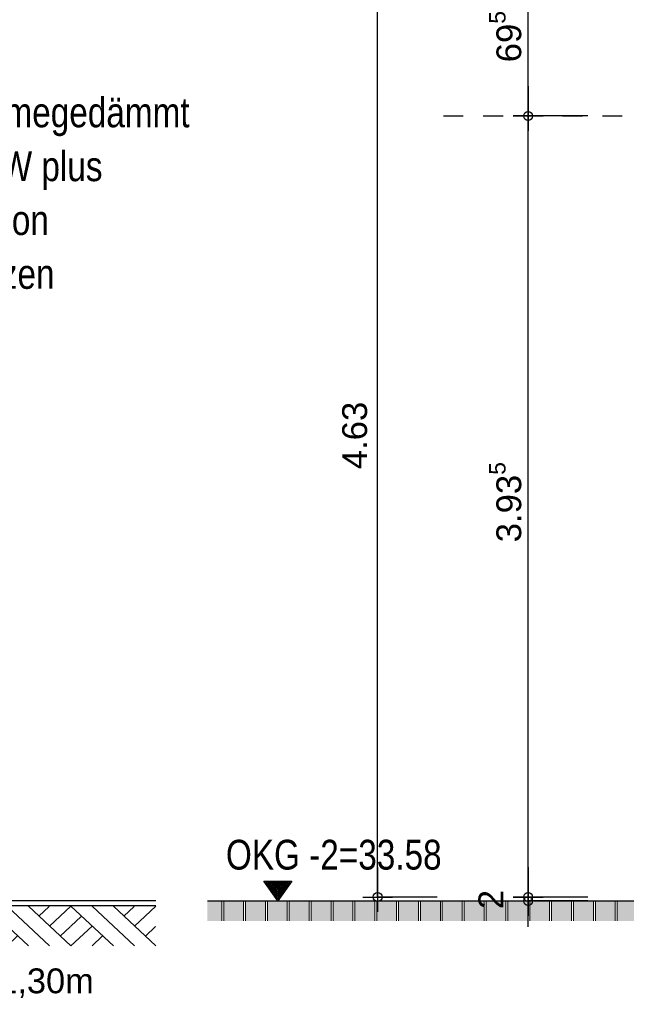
# Model space of a CAD drawing. Header units: metres. Extents: x 1314 to 1415, y -87 to -52.
# Tile 49 of 256: x 1335 to 1338, y -82 to -77. Entities that reach past the tile are written whole.
import ezdxf

# ---------------------------------------------------------------- set-up
doc = ezdxf.new("R2010")
doc.units = ezdxf.units.M
doc.header["$PDMODE"] = 65
doc.linetypes.add('AUSGEZOGEN', pattern=[0])
doc.linetypes.add('PUNKT2_S9', pattern=[0.0015, 0, -0.0015])
for name, color, linetype, lineweight in [('XR$2$Maßlinie 1_50', 7, 'AUSGEZOGEN', 25), ('XR$2$Schraffur', 4, 'AUSGEZOGEN', 13), ('XR$2$Wand', 1, 'AUSGEZOGEN', 50), ('XR$3$Maßlinie 1_50', 7, 'AUSGEZOGEN', 25), ('XR$3$Text 1_100', 3, 'AUSGEZOGEN', 18), ('XR$4$Design', 4, 'AUSGEZOGEN', 13)]:
    doc.layers.add(name, color=color, linetype=linetype, lineweight=lineweight)
doc.styles.add('ARIAL', font='arial.ttf')
doc.dimstyles.new('DIMSTYLE_10', dxfattribs={"dimtxt": 0.125, "dimasz": 0.15, "dimexe": 0, "dimexo": 0, "dimgap": 0.0625, "dimtad": 2, "dimdec": 1, "dimlfac": 100, "dimrnd": 0.5, "dimzin": 4, "dimdsep": 46, "dimtxsty": 'ARIAL', "dimblk1": 'ALL_ML_KREIS', "dimblk2": 'ALL_ML_KREIS', "dimsah": 1, "dimcen": 0, "dimclrd": 3, "dimclre": 3, "dimclrt": 3, "dimadec": 0, "dimazin": 0, "dimtfac": 1, "dimtdec": 0, "dimtix": 1, "dimtmove": 2, "dimatfit": 3, "dimfxl": 0, "dimtzin": 0, "dimlwd": 0, "dimlwe": 25, "dimarcsym": 0})
doc.dimstyles.new('DIMSTYLE_3', dxfattribs={"dimtxt": 0.125, "dimasz": 0.15, "dimexe": 0, "dimexo": 0, "dimgap": 0.0625, "dimtad": 2, "dimdec": 1, "dimlfac": 100, "dimrnd": 0.5, "dimzin": 4, "dimdsep": 46, "dimtxsty": 'ARIAL', "dimblk1": 'ALL_ML_KREIS', "dimblk2": 'ALL_ML_KREIS', "dimsah": 1, "dimcen": 0, "dimclrd": 3, "dimclre": 3, "dimclrt": 3, "dimadec": 0, "dimazin": 0, "dimtfac": 1, "dimtdec": 0, "dimtix": 1, "dimtmove": 2, "dimatfit": 3, "dimfxl": 0, "dimtvp": 1.2, "dimtzin": 0, "dimlwd": 0, "dimlwe": 25, "dimarcsym": 0})
doc.dimstyles.new('DIMSTYLE_7', dxfattribs={"dimtxt": 0.125, "dimasz": 0.15, "dimexe": 0, "dimexo": 0, "dimgap": 0.0625, "dimtad": 2, "dimdec": 3, "dimrnd": 0.005, "dimzin": 4, "dimdsep": 46, "dimtxsty": 'ARIAL', "dimblk1": 'ALL_ML_KREIS', "dimblk2": 'ALL_ML_KREIS', "dimsah": 1, "dimcen": 0, "dimclrd": 3, "dimclre": 3, "dimclrt": 3, "dimadec": 0, "dimazin": 0, "dimtfac": 1, "dimtdec": 0, "dimtix": 1, "dimtmove": 2, "dimatfit": 3, "dimfxl": 0, "dimtzin": 0, "dimlwd": 0, "dimlwe": 25, "dimarcsym": 0})
doc.dimstyles.new('DIMSTYLE_9', dxfattribs={"dimtxt": 0.125, "dimasz": 0.15, "dimexe": 0, "dimexo": 0, "dimgap": 0.0625, "dimtad": 2, "dimrnd": 0.005, "dimzin": 4, "dimdsep": 46, "dimtxsty": 'ARIAL', "dimblk1": 'ALL_ML_KREIS', "dimblk2": 'ALL_ML_KREIS', "dimsah": 1, "dimcen": 0, "dimclrd": 3, "dimclre": 3, "dimclrt": 3, "dimadec": 0, "dimazin": 0, "dimtfac": 1, "dimtdec": 0, "dimtix": 1, "dimtmove": 2, "dimatfit": 3, "dimfxl": 0, "dimtzin": 0, "dimlwd": 0, "dimlwe": 25, "dimarcsym": 0})

# ---------------------------------------------------------------- blocks, each defined once
blk = doc.blocks.new('ALL_ML_KREIS')
at = {"color": 0, "linetype": 'ByBlock', "lineweight": -2}
for p, q in [((0, -0.5), (0, 0.5)), ((-1, 0), (0.5, 0))]:
    blk.add_line(p, q, dxfattribs=at)
blk.add_circle((0, 0), 0.15, dxfattribs=at)
blk = doc.blocks.new('*D111')
at = {"layer": 'DEFPOINTS', "color": 3, "linetype": 'AUSGEZOGEN', "lineweight": 25, "transparency": 33554687}
for p in [(1338.1394, -76.6611), (1336.7524, -81.2911), (1337.9279, -81.2911)]:
    blk.add_point(p, dxfattribs=at)
at = {"layer": 'XR$3$Maßlinie 1_50', "color": 3, "linetype": 'AUSGEZOGEN', "lineweight": -2, "transparency": 33554687}
for p, q in [((1337.0524, -76.6611), (1336.7524, -76.6611)), ((1336.7524, -81.2911), (1336.7524, -76.6611)), ((1337.0524, -81.2911), (1336.7524, -81.2911))]:
    blk.add_line(p, q, dxfattribs=at)
at = {"layer": 'XR$3$Maßlinie 1_50', "color": 3, "linetype": 'AUSGEZOGEN', "lineweight": 25, "transparency": 33554687, "xscale": 0.15, "yscale": 0.15, "zscale": 0.15}
for p, rotation in [((1336.7524, -76.6611), 90), ((1336.7524, -81.2911), 270)]:
    blk.add_blockref('ALL_ML_KREIS', p, dxfattribs=dict(at, rotation=rotation))
at = {"layer": 'XR$3$Maßlinie 1_50', "color": 3, "linetype": 'AUSGEZOGEN', "lineweight": 25, "transparency": 33554687, "insert": (1336.6377, -78.9671), "char_height": 0.125, "width": 0.5, "attachment_point": 5, "rotation": 90, "style": 'ARIAL'}
blk.add_mtext('\\A1;{\\A1;{4.63\\H0.082500;\\S^ ;}}', dxfattribs=at)
blk = doc.blocks.new('NSY145')
at = {"color": 0, "linetype": 'ByBlock', "lineweight": -2}
for p, q in [((-0.035, 0.05), (0, 0.05)), ((0, 0), (-0.035, 0.05)), ((0, 0.05), (0.035, 0.05)), ((0.035, 0.05), (0, 0)), ((0.0302, 0.0475), (-0.0302, 0.0475)), ((-0.0302, 0.0475), (0, 0.0044)), ((-0.0254, 0.045), (0, 0.045)), ((0, 0.0087), (-0.0254, 0.045)), ((0.0206, 0.0425), (-0.0206, 0.0425)), ((-0.0206, 0.0425), (0, 0.0131)), ((-0.0159, 0.04), (0, 0.04)), ((0, 0.0174), (-0.0159, 0.04)), ((0.011, 0.0375), (-0.011, 0.0375)), ((-0.011, 0.0375), (0, 0.0218)), ((-0.0063, 0.035), (0, 0.035)), ((0, 0.0261), (-0.0063, 0.035)), ((0.0014, 0.0325), (-0.0014, 0.0325)), ((-0.0014, 0.0325), (0, 0.0305)), ((0, 0.0044), (0.0302, 0.0475)), ((0, 0.045), (0.0254, 0.045)), ((0.0254, 0.045), (0, 0.0087)), ((0, 0.0131), (0.0206, 0.0425)), ((0, 0.04), (0.0159, 0.04)), ((0.0159, 0.04), (0, 0.0174)), ((0, 0.0218), (0.011, 0.0375)), ((0, 0.035), (0.0063, 0.035)), ((0.0063, 0.035), (0, 0.0261)), ((0, 0.0305), (0.0014, 0.0325))]:
    blk.add_line(p, q, dxfattribs=at)
blk = doc.blocks.new('*D158')
at = {"layer": 'DEFPOINTS', "color": 3, "linetype": 'AUSGEZOGEN', "lineweight": 25, "transparency": 33554687}
for p in [(1338.5982, -81.2911), (1337.51, -81.3111), (1338.0942, -81.3111)]:
    blk.add_point(p, dxfattribs=at)
at = {"layer": 'XR$3$Maßlinie 1_50', "color": 3, "linetype": 'AUSGEZOGEN', "lineweight": -2, "transparency": 33554687}
for p, q in [((1337.81, -81.2911), (1337.51, -81.2911)), ((1337.51, -81.3111), (1337.51, -81.2911)), ((1337.81, -81.3111), (1337.51, -81.3111))]:
    blk.add_line(p, q, dxfattribs=at)
at = {"layer": 'XR$3$Maßlinie 1_50', "color": 3, "linetype": 'AUSGEZOGEN', "lineweight": 25, "transparency": 33554687, "xscale": 0.15, "yscale": 0.15, "zscale": 0.15}
for p, rotation in [((1337.51, -81.3111), 270), ((1337.51, -81.2911), 90)]:
    blk.add_blockref('ALL_ML_KREIS', p, dxfattribs=dict(at, rotation=rotation))
at = {"layer": 'XR$3$Maßlinie 1_50', "color": 3, "linetype": 'AUSGEZOGEN', "lineweight": 25, "transparency": 33554687, "insert": (1337.3225, -81.3039), "char_height": 0.125, "width": 0.375, "attachment_point": 5, "rotation": 90, "style": 'ARIAL'}
blk.add_mtext('\\A1;{\\A1;{2\\H0.082500;\\S^ ;}}', dxfattribs=at)
blk = doc.blocks.new('*D159')
at = {"layer": 'DEFPOINTS', "color": 3, "linetype": 'AUSGEZOGEN', "lineweight": 25, "transparency": 33554687}
for p in [(1337.7566, -77.3584), (1337.51, -81.2911), (1338.5982, -81.2911)]:
    blk.add_point(p, dxfattribs=at)
at = {"layer": 'XR$3$Maßlinie 1_50', "color": 3, "linetype": 'AUSGEZOGEN', "lineweight": -2, "transparency": 33554687}
for p, q in [((1337.81, -77.3584), (1337.51, -77.3584)), ((1337.51, -81.2911), (1337.51, -77.3584)), ((1337.81, -81.2911), (1337.51, -81.2911))]:
    blk.add_line(p, q, dxfattribs=at)
at = {"layer": 'XR$3$Maßlinie 1_50', "color": 3, "linetype": 'AUSGEZOGEN', "lineweight": 25, "transparency": 33554687, "xscale": 0.15, "yscale": 0.15, "zscale": 0.15}
for p, rotation in [((1337.51, -77.3584), 90), ((1337.51, -81.2911), 270)]:
    blk.add_blockref('ALL_ML_KREIS', p, dxfattribs=dict(at, rotation=rotation))
at = {"layer": 'XR$3$Maßlinie 1_50', "color": 3, "linetype": 'AUSGEZOGEN', "lineweight": 25, "transparency": 33554687, "insert": (1337.3953, -79.303), "char_height": 0.125, "width": 0.625, "attachment_point": 5, "rotation": 90, "style": 'ARIAL'}
blk.add_mtext('\\A1;{\\A1;{3.93\\H0.082500;\\S5^ ;}}', dxfattribs=at)
blk = doc.blocks.new('*D160')
at = {"layer": 'DEFPOINTS', "color": 3, "linetype": 'AUSGEZOGEN', "lineweight": 25, "transparency": 33554687}
for p in [(1337.7199, -76.6611), (1337.51, -77.3584), (1337.7566, -77.3584)]:
    blk.add_point(p, dxfattribs=at)
at = {"layer": 'XR$3$Maßlinie 1_50', "color": 3, "linetype": 'AUSGEZOGEN', "lineweight": -2, "transparency": 33554687}
for p, q in [((1337.81, -76.6611), (1337.51, -76.6611)), ((1337.51, -77.3584), (1337.51, -76.6611)), ((1337.81, -77.3584), (1337.51, -77.3584))]:
    blk.add_line(p, q, dxfattribs=at)
at = {"layer": 'XR$3$Maßlinie 1_50', "color": 3, "linetype": 'AUSGEZOGEN', "lineweight": 25, "transparency": 33554687, "xscale": 0.15, "yscale": 0.15, "zscale": 0.15}
for p, rotation in [((1337.51, -76.6611), 90), ((1337.51, -77.3584), 270)]:
    blk.add_blockref('ALL_ML_KREIS', p, dxfattribs=dict(at, rotation=rotation))
at = {"layer": 'XR$3$Maßlinie 1_50', "color": 3, "linetype": 'AUSGEZOGEN', "lineweight": 25, "transparency": 33554687, "insert": (1337.3954, -76.9589), "char_height": 0.125, "width": 0.5, "attachment_point": 5, "rotation": 90, "style": 'ARIAL'}
blk.add_mtext('\\A1;{\\A1;{69\\H0.082500;\\S5^ ;}}', dxfattribs=at)
blk = doc.blocks.new('MUSTERELEMENT_61')
at = {"layer": 'XR$4$Design', "color": 52, "linetype": 'AUSGEZOGEN', "lineweight": 13, "transparency": 33554687}
for p, q in [((1332.6417, -81.3374), (1332.8556, -81.5374)), ((1332.7487, -81.3374), (1332.9626, -81.5374)), ((1332.8556, -81.3374), (1333.0696, -81.5374)), ((1332.9087, -81.3872), (1332.9609, -81.3386)), ((1332.9626, -81.4374), (1333.0696, -81.3374)), ((1333.0696, -81.3374), (1333.2835, -81.5374)), ((1333.1765, -81.3374), (1333.3905, -81.5374)), ((1333.2835, -81.3374), (1333.4974, -81.5374)), ((1333.3366, -81.3872), (1333.3888, -81.3386)), ((1333.3905, -81.4374), (1333.4974, -81.3374)), ((1333.4974, -81.3374), (1333.7114, -81.5374)), ((1333.6044, -81.3374), (1333.8183, -81.5374)), ((1333.7114, -81.3374), (1333.9253, -81.5374)), ((1333.7644, -81.3872), (1333.8166, -81.3386)), ((1333.8183, -81.4374), (1333.9253, -81.3374)), ((1333.9253, -81.3374), (1334.1392, -81.5374)), ((1334.0323, -81.3374), (1334.2462, -81.5374)), ((1334.1392, -81.3374), (1334.3532, -81.5374)), ((1334.1923, -81.3872), (1334.2445, -81.3386)), ((1334.2462, -81.4374), (1334.3532, -81.3374)), ((1334.3532, -81.3374), (1334.5671, -81.5374)), ((1334.4601, -81.3374), (1334.6741, -81.5374)), ((1334.5671, -81.3374), (1334.781, -81.5374)), ((1334.6202, -81.3872), (1334.6724, -81.3386)), ((1334.6741, -81.4374), (1334.781, -81.3374)), ((1334.781, -81.3374), (1334.995, -81.5374)), ((1334.888, -81.3374), (1335.1019, -81.5374)), ((1334.995, -81.3374), (1335.2089, -81.5374)), ((1335.048, -81.3872), (1335.1002, -81.3386)), ((1335.1019, -81.4374), (1335.2089, -81.3374)), ((1335.2089, -81.3374), (1335.4228, -81.5374)), ((1335.3159, -81.3374), (1335.5298, -81.5374)), ((1335.4228, -81.3374), (1335.6368, -81.5374)), ((1335.4759, -81.3872), (1335.5281, -81.3386)), ((1335.5298, -81.4374), (1335.6368, -81.3374)), ((1335.6368, -81.3374), (1335.6368, -81.3374)), ((1332.6417, -81.4374), (1332.6935, -81.3888)), ((1333.0696, -81.4374), (1333.1213, -81.3888)), ((1333.4974, -81.4374), (1333.5492, -81.3888)), ((1333.9253, -81.4374), (1333.9771, -81.3888)), ((1334.3532, -81.4374), (1334.4049, -81.3888)), ((1334.781, -81.4374), (1334.8328, -81.3888)), ((1335.2089, -81.4374), (1335.2607, -81.3888)), ((1332.6417, -81.5374), (1332.7487, -81.4374)), ((1333.0165, -81.4876), (1333.0683, -81.4392)), ((1333.0696, -81.5374), (1333.1765, -81.4374)), ((1333.4444, -81.4876), (1333.4962, -81.4392)), ((1333.4974, -81.5374), (1333.6044, -81.4374)), ((1333.8722, -81.4876), (1333.924, -81.4392)), ((1333.9253, -81.5374), (1334.0323, -81.4374)), ((1334.3001, -81.4876), (1334.3519, -81.4392)), ((1334.3532, -81.5374), (1334.4601, -81.4374)), ((1334.728, -81.4876), (1334.7798, -81.4392)), ((1334.781, -81.5374), (1334.888, -81.4374)), ((1335.1558, -81.4876), (1335.2076, -81.4392)), ((1335.2089, -81.5374), (1335.3159, -81.4374)), ((1335.5837, -81.4876), (1335.6355, -81.4392)), ((1335.6368, -81.4374), (1335.6368, -81.4374)), ((1332.7482, -81.5364), (1332.8, -81.4878)), ((1333.1761, -81.5364), (1333.2279, -81.4878)), ((1333.604, -81.5364), (1333.6557, -81.4878)), ((1334.0318, -81.5364), (1334.0836, -81.4878)), ((1334.4597, -81.5364), (1334.5115, -81.4878)), ((1334.8876, -81.5364), (1334.9393, -81.4878)), ((1335.3154, -81.5364), (1335.3672, -81.4878)), ((1335.6368, -81.5374), (1335.6368, -81.5374))]:
    blk.add_line(p, q, dxfattribs=at)

msp = doc.modelspace()

# ---------------------------------------------------------------- hatches: boundary and pattern name
at = {"layer": 'XR$2$Schraffur', "linetype": 'AUSGEZOGEN', "lineweight": 13, "transparency": 33554687}
for points in [[(1335.9682, -81.4111), (1335.9682, -81.3111), (1335.8958, -81.3111), (1335.8958, -81.4111)], [(1336.0782, -81.4111), (1336.0782, -81.3111), (1335.9782, -81.3111), (1335.9782, -81.4111)], [(1336.1882, -81.4111), (1336.1882, -81.3111), (1336.0882, -81.3111), (1336.0882, -81.4111)], [(1336.2982, -81.4111), (1336.2982, -81.3111), (1336.1982, -81.3111), (1336.1982, -81.4111)], [(1336.4082, -81.4111), (1336.4082, -81.3111), (1336.3082, -81.3111), (1336.3082, -81.4111)], [(1336.5182, -81.4111), (1336.5182, -81.3111), (1336.4182, -81.3111), (1336.4182, -81.4111)], [(1336.6282, -81.4111), (1336.6282, -81.3111), (1336.5282, -81.3111), (1336.5282, -81.4111)], [(1336.7382, -81.4111), (1336.7382, -81.3111), (1336.6382, -81.3111), (1336.6382, -81.4111)], [(1336.8482, -81.4111), (1336.8482, -81.3111), (1336.7482, -81.3111), (1336.7482, -81.4111)], [(1336.9582, -81.4111), (1336.9582, -81.3111), (1336.8582, -81.3111), (1336.8582, -81.4111)], [(1337.0682, -81.4111), (1337.0682, -81.3111), (1336.9682, -81.3111), (1336.9682, -81.4111)], [(1337.1782, -81.4111), (1337.1782, -81.3111), (1337.0782, -81.3111), (1337.0782, -81.4111)], [(1337.2882, -81.4111), (1337.2882, -81.3111), (1337.1882, -81.3111), (1337.1882, -81.4111)], [(1337.3982, -81.4111), (1337.3982, -81.3111), (1337.2982, -81.3111), (1337.2982, -81.4111)], [(1337.5082, -81.4111), (1337.5082, -81.3111), (1337.4082, -81.3111), (1337.4082, -81.4111)], [(1337.6182, -81.4111), (1337.6182, -81.3111), (1337.5182, -81.3111), (1337.5182, -81.4111)], [(1337.7282, -81.4111), (1337.7282, -81.3111), (1337.6282, -81.3111), (1337.6282, -81.4111)], [(1337.8382, -81.4111), (1337.8382, -81.3111), (1337.7382, -81.3111), (1337.7382, -81.4111)], [(1337.9482, -81.4111), (1337.9482, -81.3111), (1337.8482, -81.3111), (1337.8482, -81.4111)], [(1338.0582, -81.4111), (1338.0582, -81.3111), (1337.9582, -81.3111), (1337.9582, -81.4111)]]:
    msp.add_hatch(color=253, dxfattribs=at).paths.add_polyline_path(points)

# ---------------------------------------------------------------- linework, layer by layer
at = {"layer": 'XR$2$Maßlinie 1_50', "color": 1, "linetype": 'PUNKT2_S9', "lineweight": 25, "transparency": 33554687}
msp.add_line((1337.0835, -77.3584), (1338.5982, -77.3584), dxfattribs=at)
at = {"layer": 'XR$2$Wand', "color": 1, "linetype": 'AUSGEZOGEN', "lineweight": 25, "transparency": 33554687}
for p, q in [((1335.6368, -81.3111), (1332.6417, -81.3111)), ((1335.6368, -81.3361), (1332.6417, -81.3361)), ((1335.8958, -81.3111), (1338.1782, -81.3111))]:
    msp.add_line(p, q, dxfattribs=at)
at = {"layer": 'XR$2$Wand', "color": 1, "linetype": 'AUSGEZOGEN', "lineweight": 13, "transparency": 33554687}
for p, q in [((1335.9682, -81.4111), (1335.9682, -81.3111)), ((1335.9782, -81.3111), (1335.9782, -81.4111)), ((1336.0782, -81.4111), (1336.0782, -81.3111)), ((1336.0882, -81.3111), (1336.0882, -81.4111)), ((1336.1882, -81.4111), (1336.1882, -81.3111)), ((1336.1982, -81.3111), (1336.1982, -81.4111)), ((1336.2982, -81.4111), (1336.2982, -81.3111)), ((1336.3082, -81.3111), (1336.3082, -81.4111)), ((1336.4082, -81.4111), (1336.4082, -81.3111)), ((1336.4182, -81.3111), (1336.4182, -81.4111)), ((1336.5182, -81.4111), (1336.5182, -81.3111)), ((1336.5282, -81.3111), (1336.5282, -81.4111)), ((1336.6282, -81.4111), (1336.6282, -81.3111)), ((1336.6382, -81.3111), (1336.6382, -81.4111)), ((1336.7382, -81.4111), (1336.7382, -81.3111)), ((1336.7482, -81.3111), (1336.7482, -81.4111)), ((1336.8482, -81.4111), (1336.8482, -81.3111)), ((1336.8582, -81.3111), (1336.8582, -81.4111)), ((1336.9582, -81.4111), (1336.9582, -81.3111)), ((1336.9682, -81.3111), (1336.9682, -81.4111)), ((1337.0682, -81.4111), (1337.0682, -81.3111)), ((1337.0782, -81.3111), (1337.0782, -81.4111)), ((1337.1782, -81.4111), (1337.1782, -81.3111)), ((1337.1882, -81.3111), (1337.1882, -81.4111)), ((1337.2882, -81.4111), (1337.2882, -81.3111)), ((1337.2982, -81.3111), (1337.2982, -81.4111)), ((1337.3982, -81.4111), (1337.3982, -81.3111)), ((1337.4082, -81.3111), (1337.4082, -81.4111)), ((1337.5082, -81.4111), (1337.5082, -81.3111)), ((1337.5182, -81.3111), (1337.5182, -81.4111)), ((1337.6182, -81.4111), (1337.6182, -81.3111)), ((1337.6282, -81.3111), (1337.6282, -81.4111)), ((1337.7282, -81.4111), (1337.7282, -81.3111)), ((1337.7382, -81.3111), (1337.7382, -81.4111)), ((1337.8382, -81.4111), (1337.8382, -81.3111)), ((1337.8482, -81.3111), (1337.8482, -81.4111)), ((1337.9482, -81.4111), (1337.9482, -81.3111)), ((1337.9582, -81.3111), (1337.9582, -81.4111))]:
    msp.add_line(p, q, dxfattribs=at)

# ---------------------------------------------------------------- block references
at = {"layer": 'XR$3$Maßlinie 1_50', "color": 7, "linetype": 'AUSGEZOGEN', "lineweight": 25, "transparency": 33554687, "xscale": 1.999999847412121, "yscale": 1.999999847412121, "zscale": 1.999999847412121}
msp.add_blockref('NSY145', (1336.2502, -81.3111), dxfattribs=at)
at = {"layer": 'XR$4$Design', "color": 52, "linetype": 'AUSGEZOGEN', "lineweight": 13, "transparency": 33554687}
msp.add_blockref('MUSTERELEMENT_61', (0, 0), dxfattribs=at)

# ---------------------------------------------------------------- texts
at = {"layer": 'XR$3$Maßlinie 1_50', "color": 7, "linetype": 'AUSGEZOGEN', "lineweight": 25, "transparency": 33554687, "insert": (1332.9269, -81.7989), "char_height": 0.125, "width": 2.483305, "attachment_point": 7, "style": 'ARIAL'}
msp.add_mtext('\\W0.99;Frostschürze, b/h = 0,15/1,30m', dxfattribs=at)
at = {"layer": 'XR$3$Text 1_100', "color": 3, "linetype": 'AUSGEZOGEN', "lineweight": 18, "transparency": 33554687, "insert": (1333.7848, -76.9941), "char_height": 0.15, "width": 2.138238, "attachment_point": 1, "line_spacing_factor": 1.084337, "style": 'ARIAL'}
msp.add_mtext('\\A1;{\\L\\fArial|i0|b0;\\H0.150000;\\W0.800000;\\C3;Wandaufbau:\\l}\\P{\\fArial|i0|b0;\\H0.150000;\\W0.800000;\\C3;Sandwich, wärmegedämmt }\\P{\\fArial|i0|b0;\\H0.150000;\\W0.800000;\\C3;z.B. Fischer MW plus}\\P{\\fArial|i0|b0;\\H0.150000;\\W0.800000;\\C3;Unterkonstruktion }\\P{\\fArial|i0|b0;\\H0.150000;\\W0.800000;\\C3;Stahlbetonstützen}\\P', dxfattribs=at)
at = {"layer": 'XR$3$Text 1_100', "color": 7, "linetype": 'AUSGEZOGEN', "lineweight": 25, "transparency": 33554687, "insert": (1335.9891, -81.155), "char_height": 0.15, "width": 1.148084, "attachment_point": 7, "style": 'ARIAL'}
msp.add_mtext('\\W0.80;OKG -2=33.58', dxfattribs=at)

# ---------------------------------------------------------------- dimensions: what is measured, and where the dimension line sits
at = {"layer": 'XR$3$Maßlinie 1_50', "color": 3, "linetype": 'AUSGEZOGEN', "lineweight": 25, "transparency": 33554687}
for base, p1, p2, dimstyle, picture, middle in [((1336.7524, -76.6611), (1337.0524, -81.2911), (1337.0524, -76.6611), 'DIMSTYLE_9', '*D111', (1336.6377, -78.9671)), ((1337.51, -76.6611), (1337.81, -77.3584), (1337.81, -76.6611), 'DIMSTYLE_10', '*D160', (1337.3954, -76.9589)), ((1337.51, -77.3584), (1337.81, -81.2911), (1337.81, -77.3584), 'DIMSTYLE_7', '*D159', (1337.3953, -79.303)), ((1337.51, -81.2911), (1337.81, -81.3111), (1337.81, -81.2911), 'DIMSTYLE_3', '*D158', (1337.3225, -81.3039))]:
    dim = msp.add_linear_dim(base=base, p1=p1, p2=p2, angle=90, dimstyle=dimstyle, override={"dimpost": '<>', "dimclrd": 3, "dimclre": 3, "dimclrt": 3, "dimlwd": 0, "dimlwe": 25}, dxfattribs=at)
    dim.commit()
    dim.dimension.update_dxf_attribs({"geometry": picture, "text_midpoint": middle, "dimtype": 160})

doc.saveas('drawing.dxf')
